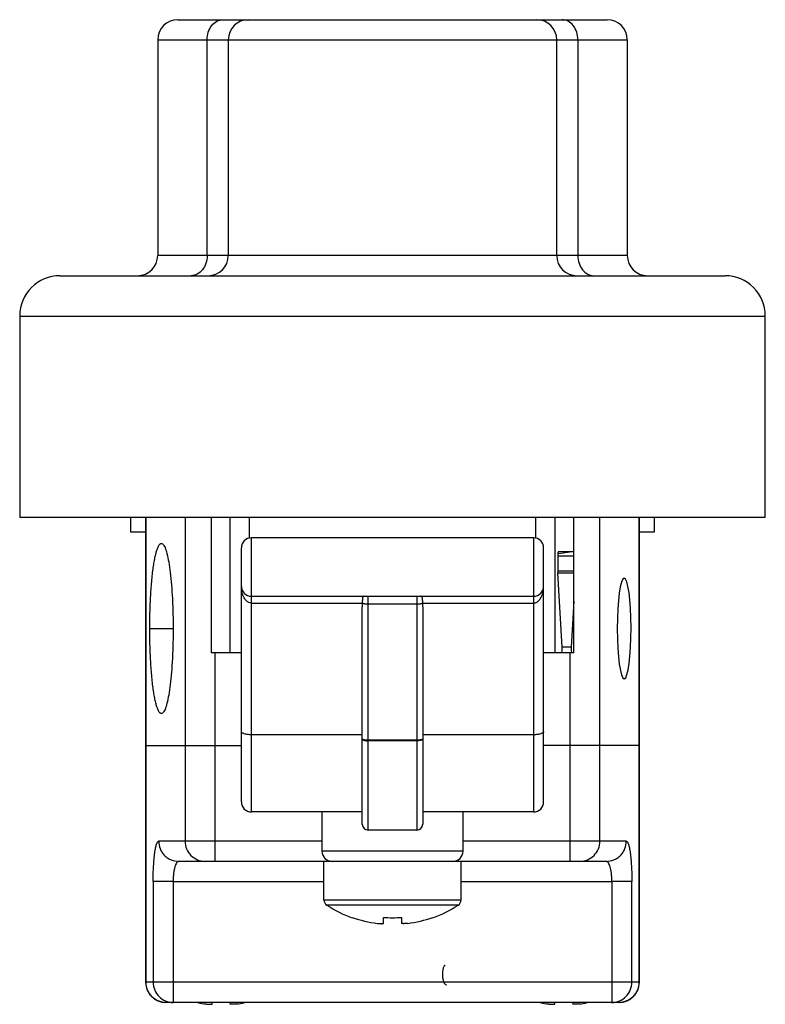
# Model space of a CAD drawing. Header units: millimetres. Extents: x 11.7 to 90.1, y 46 to 94.8.
# Tile 4 of 4: x 53.1 to 90.1, y 46 to 94.8. Entities that reach past the tile are written whole.
import ezdxf

# ---------------------------------------------------------------- set-up
doc = ezdxf.new("R2010")
doc.units = ezdxf.units.MM
doc.header["$LTSCALE"] = 9.129936
doc.layers.get('0').update_dxf_attribs({"linetype": 'CONTINUOUS'})

msp = doc.modelspace()

# ---------------------------------------------------------------- linework, layer by layer
at = {"color": 7}
for p, q in [((60.911, 94.794), (82.211, 94.794)), ((59.911, 93.794), (59.911, 83.094)), ((59.911, 93.794), (83.211, 93.794)), ((62.36, 83.094), (62.36, 93.794)), ((63.411, 93.794), (63.411, 83.094)), ((79.711, 83.094), (79.711, 93.794)), ((80.762, 93.794), (80.762, 83.094)), ((83.211, 93.794), (83.211, 83.094)), ((83.211, 83.094), (59.911, 83.094)), ((55.061, 82.094), (88.061, 82.094)), ((53.061, 80.094), (53.061, 70.094)), ((53.061, 80.094), (90.061, 80.094)), ((90.061, 70.094), (90.061, 80.094)), ((90.061, 70.094), (53.061, 70.094)), ((58.561, 70.094), (58.561, 69.394)), ((59.311, 70.094), (59.311, 47.044)), ((59.329, 47.044), (59.329, 70.094)), ((61.271, 70.094), (61.271, 54.044)), ((62.561, 70.094), (62.561, 63.394)), ((63.481, 70.094), (63.481, 63.394)), ((64.472, 69.094), (64.472, 70.094)), ((78.649, 70.094), (78.649, 69.094)), ((79.64, 63.394), (79.64, 70.094)), ((80.561, 63.394), (80.561, 70.094)), ((81.851, 54.044), (81.851, 70.094)), ((83.792, 70.094), (83.792, 47.044)), ((83.811, 47.044), (83.811, 70.094)), ((84.561, 69.394), (84.561, 70.094)), ((58.561, 69.394), (59.311, 69.394)), ((83.811, 69.394), (84.561, 69.394)), ((78.561, 69.094), (64.561, 69.094)), ((64.561, 66.194), (64.561, 69.094)), ((78.561, 69.094), (78.561, 66.194)), ((64.061, 55.994), (64.061, 68.594)), ((79.061, 55.994), (79.061, 68.594)), ((80.561, 68.394), (79.788, 68.394)), ((79.798, 68.321), (80.354, 68.394)), ((79.761, 68.194), (80.561, 68.194)), ((79.761, 68.194), (79.761, 67.436)), ((80.561, 67.436), (79.761, 67.436)), ((79.761, 67.356), (80.561, 67.356)), ((79.983, 63.674), (79.763, 67.356)), ((64.561, 66.194), (78.561, 66.194)), ((70.361, 54.594), (70.361, 66.194)), ((72.761, 66.194), (72.761, 54.594)), ((80.561, 65.946), (80.425, 63.674)), ((64.561, 65.854), (70.061, 65.854)), ((64.561, 55.494), (64.561, 65.854)), ((70.061, 54.894), (70.061, 65.663)), ((70.361, 65.811), (72.761, 65.811)), ((73.06, 65.854), (78.561, 65.854)), ((73.061, 65.663), (73.061, 54.894)), ((78.561, 65.854), (78.561, 55.494)), ((59.516, 64.594), (60.674, 64.594)), ((80.425, 63.674), (79.983, 63.674)), ((64.061, 63.394), (62.561, 63.394)), ((62.757, 53.044), (62.757, 63.394)), ((80.561, 63.394), (79.061, 63.394)), ((80.365, 63.394), (80.365, 53.044)), ((83.065, 62.095), (83.058, 62.095)), ((70.061, 59.325), (64.561, 59.325)), ((78.561, 59.325), (73.061, 59.325)), ((59.311, 58.794), (64.061, 58.794)), ((72.761, 59.05), (70.361, 59.05)), ((72.761, 59.024), (70.361, 59.024)), ((83.811, 58.794), (79.061, 58.794)), ((70.061, 55.494), (64.561, 55.494)), ((68.061, 55.494), (68.061, 53.544)), ((78.561, 55.494), (73.061, 55.494)), ((75.061, 53.544), (75.061, 55.494)), ((72.761, 54.594), (70.361, 54.594)), ((68.061, 54.044), (59.958, 54.044)), ((83.163, 54.044), (75.061, 54.044)), ((75.061, 53.544), (68.061, 53.544)), ((82.173, 53.044), (60.949, 53.044)), ((68.161, 51.127), (68.161, 53.044)), ((74.961, 51.127), (74.961, 53.044)), ((59.684, 52.044), (59.684, 47.044)), ((60.675, 52.044), (68.161, 52.044)), ((60.675, 52.044), (60.675, 46.044)), ((74.961, 52.044), (82.447, 52.044)), ((82.447, 52.044), (82.447, 46.044)), ((83.438, 47.044), (83.438, 52.044)), ((74.961, 51.127), (68.161, 51.127)), ((74.825, 50.876), (68.297, 50.876)), ((69.561, 50.249), (69.561, 50.267)), ((71.111, 49.969), (71.111, 50.267)), ((72.011, 50.267), (72.011, 49.969)), ((73.561, 50.267), (73.561, 50.249)), ((83.811, 47.044), (59.311, 47.044)), ((82.811, 46.044), (60.311, 46.044)), ((62.611, 45.969), (62.611, 46.044)), ((63.511, 46.044), (63.511, 45.969)), ((79.611, 45.969), (79.611, 46.044)), ((80.511, 46.044), (80.511, 45.969))]:
    msp.add_line(p, q, dxfattribs=at)
for centre, radius, start, end in [((60.911, 93.794), 1, 90, 180), ((64.411, 93.794), 1, 90, 180), ((78.711, 93.794), 1, 0, 90), ((82.211, 93.794), 1, 0, 90), ((58.911, 83.094), 1, 270, 360), ((62.411, 83.094), 1, 270, 360), ((80.711, 83.094), 1, 180, 270), ((84.211, 83.094), 1, 180, 270), ((55.061, 80.094), 2, 90, 180), ((88.061, 80.094), 2, 0, 90), ((64.561, 68.594), 0.5, 90, 180), ((78.561, 68.594), 0.5, 0, 90), ((64.561, 66.694), 0.5, 180, 269.9996), ((78.561, 66.694), 0.5, 270.0004, 360), ((75.057, 65.827), 4.996, 179.4259, 179.6834), ((68.065, 65.827), 4.996, 0.3166, 0.5741), ((64.561, 55.994), 0.5, 180, 270), ((78.561, 55.994), 0.5, 270, 360), ((70.361, 54.894), 0.3, 180.0008, 270), ((72.761, 54.894), 0.3, 270, 359.9982), ((68.561, 53.544), 0.5, 180, 270), ((74.561, 53.544), 0.5, 270, 360), ((68.461, 51.127), 0.3, 180, 236.8565), ((71.561, 55.874), 5.97, 236.8565, 250.427), ((71.561, 55.874), 5.97, 289.573, 303.1435), ((74.661, 51.127), 0.3, 303.1435, 360), ((71.561, 55.874), 5.953, 250.3688, 262.7623), ((71.561, 55.874), 5.625, 265.4115, 274.5885), ((71.561, 55.874), 5.953, 277.2377, 289.6312), ((74.283, 47.761), 0.182, 135.2436, 137.9567), ((60.311, 47.044), 1, 180, 269.9982), ((82.811, 47.044), 1, 270.0008, 360), ((63.061, 51.874), 5.953, 258.6949, 262.7623), ((63.061, 51.874), 5.953, 277.2377, 281.2896), ((80.061, 51.874), 5.953, 258.6949, 262.7623), ((80.061, 51.874), 5.953, 277.2377, 281.2896)]:
    msp.add_arc(centre, radius, start, end, dxfattribs=at)
for centre, major_axis, ratio, start_param, end_param in [((79.788, 68.194), (0, 0.2), 0.136364, 0, 1.570796), ((79.788, 67.436), (0, 0.2), 0.136364, 1.570796, 1.983207), ((83.058, 64.594), (0, 2.5), 0.137165, -3.122743, 3.141594), ((70.361, 65.663), (0, 3.188), 0.094099, 1.510721, 1.570796), ((72.761, 65.663), (0, 3.188), 0.094099, -1.570796, -1.510721), ((79.958, 63.594), (0, 0.2), 0.136364, -3.141593, -1.158386), ((80.45, 63.594), (0, 0.2), 0.136364, 1.158386, 3.141593)]:
    msp.add_ellipse(centre, major_axis=major_axis, ratio=ratio, start_param=start_param, end_param=end_param, dxfattribs=at)
for points, knots in [([(62.36, 93.794), (62.36, 93.923), (62.398, 94.177), (62.567, 94.506), (62.827, 94.737), (63.046, 94.794), (63.15, 94.794)], [0, 0, 0, 0, 0.276401, 0.538139, 0.777612, 1, 1, 1, 1]), ([(80.762, 93.794), (80.762, 93.923), (80.723, 94.177), (80.555, 94.506), (80.295, 94.737), (80.076, 94.794), (79.972, 94.794)], [0, 0, 0, 0, 0.276401, 0.538139, 0.777612, 1, 1, 1, 1]), ([(62.36, 83.094), (62.36, 82.965), (62.322, 82.712), (62.204, 82.483), (62.128, 82.387)], [0, 0, 0, 0, 0.513624, 1, 1, 1, 1]), ([(80.762, 83.094), (80.762, 82.965), (80.8, 82.712), (80.917, 82.483), (80.993, 82.387)], [0, 0, 0, 0, 0.513624, 1, 1, 1, 1]), ([(62.128, 82.387), (62.059, 82.299), (61.892, 82.152), (61.674, 82.094), (61.57, 82.094)], [0, 0, 0, 0, 0.518496, 1, 1, 1, 1]), ([(80.993, 82.387), (81.063, 82.299), (81.229, 82.152), (81.448, 82.094), (81.552, 82.094)], [0, 0, 0, 0, 0.518496, 1, 1, 1, 1]), ([(59.516, 64.594), (59.516, 64.892), (59.525, 65.473), (59.563, 66.312), (59.614, 66.968), (59.667, 67.445), (59.71, 67.756), (59.758, 68.031), (59.809, 68.267), (59.864, 68.464), (59.92, 68.618), (59.971, 68.718), (60.015, 68.774), (60.046, 68.8), (60.078, 68.814), (60.124, 68.815), (60.154, 68.793), (60.171, 68.776)], [0, 0, 0, 0, 0.201819, 0.394616, 0.570106, 0.648796, 0.720118, 0.783423, 0.838316, 0.88445, 0.921569, 0.949636, 0.960452, 0.969381, 0.9769, 0.983854, 1, 1, 1, 1]), ([(60.171, 68.776), (60.191, 68.756), (60.229, 68.701), (60.302, 68.547), (60.383, 68.275), (60.466, 67.863), (60.538, 67.346), (60.597, 66.74), (60.64, 66.065), (60.668, 65.342), (60.674, 64.846), (60.674, 64.594)], [0, 0, 0, 0, 0.020106, 0.046733, 0.12014, 0.219702, 0.343627, 0.48869, 0.649901, 0.822074, 1, 1, 1, 1]), ([(64.561, 65.854), (64.515, 65.854), (64.424, 65.877), (64.313, 65.957), (64.227, 66.061), (64.163, 66.179), (64.116, 66.303), (64.083, 66.431), (64.065, 66.562), (64.061, 66.65), (64.061, 66.694)], [0, 0, 0, 0, 0.127833, 0.254514, 0.380034, 0.504745, 0.628877, 0.752694, 0.876375, 1, 1, 1, 1]), ([(78.561, 65.854), (78.584, 65.854), (78.63, 65.859), (78.716, 65.89), (78.809, 65.957), (78.894, 66.061), (78.959, 66.178), (79.006, 66.303), (79.038, 66.431), (79.057, 66.562), (79.061, 66.65), (79.061, 66.694)], [0, 0, 0, 0, 0.064315, 0.128486, 0.255104, 0.380557, 0.505151, 0.62923, 0.752996, 0.876535, 1, 1, 1, 1]), ([(64.561, 65.854), (64.561, 65.9), (64.561, 65.965), (64.561, 66.047), (64.561, 66.091), (64.561, 66.121), (64.561, 66.14), (64.562, 66.156), (64.562, 66.169), (64.562, 66.18), (64.562, 66.187), (64.561, 66.191), (64.561, 66.193), (64.561, 66.194), (64.561, 66.194), (64.561, 66.194)], [0, 0, 0, 0, 0.403836, 0.576391, 0.723655, 0.786698, 0.842139, 0.889641, 0.928927, 0.959733, 0.981911, 0.989749, 0.995396, 0.998825, 1, 1, 1, 1]), ([(70.158, 66.194), (70.152, 66.194), (70.141, 66.194), (70.126, 66.19), (70.113, 66.184), (70.103, 66.174), (70.094, 66.162), (70.084, 66.141), (70.075, 66.108), (70.068, 66.061), (70.063, 65.983), (70.062, 65.921), (70.062, 65.877)], [0, 0, 0, 0, 0.046923, 0.088267, 0.126504, 0.164541, 0.204922, 0.249523, 0.355339, 0.485243, 0.638138, 1, 1, 1, 1]), ([(73.06, 65.877), (73.06, 65.921), (73.059, 65.983), (73.053, 66.061), (73.047, 66.108), (73.038, 66.141), (73.028, 66.162), (73.019, 66.174), (73.008, 66.184), (72.995, 66.19), (72.98, 66.194), (72.969, 66.194), (72.964, 66.194)], [0, 0, 0, 0, 0.361804, 0.5147, 0.644616, 0.750442, 0.795053, 0.835454, 0.873508, 0.911747, 0.953082, 1, 1, 1, 1]), ([(78.561, 66.194), (78.561, 66.194), (78.561, 66.194), (78.562, 66.192), (78.562, 66.187), (78.563, 66.18), (78.562, 66.169), (78.562, 66.156), (78.561, 66.14), (78.561, 66.121), (78.561, 66.091), (78.561, 66.047), (78.561, 65.989), (78.561, 65.924), (78.561, 65.878), (78.561, 65.854)], [0, 0, 0, 0, 0.001785, 0.005334, 0.018752, 0.040838, 0.071591, 0.110826, 0.158275, 0.213666, 0.27666, 0.423835, 0.59631, 0.790073, 1, 1, 1, 1]), ([(70.062, 65.877), (70.063, 65.872), (70.069, 65.864), (70.079, 65.857), (70.095, 65.848), (70.121, 65.839), (70.158, 65.829), (70.202, 65.821), (70.271, 65.813), (70.324, 65.811), (70.361, 65.811)], [0, 0, 0, 0, 0.050457, 0.08389, 0.1236, 0.222119, 0.34499, 0.488923, 0.649597, 1, 1, 1, 1]), ([(72.761, 65.811), (72.798, 65.811), (72.851, 65.813), (72.919, 65.821), (72.963, 65.829), (73.001, 65.839), (73.026, 65.848), (73.042, 65.857), (73.053, 65.864), (73.059, 65.872), (73.06, 65.877)], [0, 0, 0, 0, 0.350403, 0.511077, 0.65501, 0.777881, 0.8764, 0.91611, 0.949543, 1, 1, 1, 1]), ([(60.171, 60.413), (60.154, 60.396), (60.124, 60.374), (60.078, 60.374), (60.046, 60.389), (60.015, 60.415), (59.971, 60.47), (59.92, 60.571), (59.864, 60.725), (59.809, 60.921), (59.758, 61.158), (59.71, 61.433), (59.667, 61.744), (59.614, 62.22), (59.563, 62.877), (59.525, 63.716), (59.516, 64.297), (59.516, 64.594)], [0, 0, 0, 0, 0.016146, 0.0231, 0.030619, 0.039548, 0.050364, 0.078431, 0.11555, 0.161684, 0.216577, 0.279881, 0.351204, 0.429893, 0.605384, 0.798181, 1, 1, 1, 1]), ([(60.674, 64.594), (60.674, 64.343), (60.668, 63.847), (60.64, 63.124), (60.597, 62.448), (60.538, 61.842), (60.466, 61.325), (60.383, 60.914), (60.302, 60.641), (60.229, 60.488), (60.191, 60.433), (60.171, 60.413)], [0, 0, 0, 0, 0.177926, 0.350099, 0.51131, 0.656373, 0.780297, 0.87986, 0.953267, 0.979894, 1, 1, 1, 1]), ([(64.561, 59.325), (64.528, 59.325), (64.464, 59.327), (64.372, 59.335), (64.286, 59.35), (64.211, 59.369), (64.148, 59.392), (64.107, 59.416), (64.083, 59.437), (64.07, 59.452), (64.063, 59.468), (64.061, 59.479), (64.061, 59.484)], [0, 0, 0, 0, 0.176463, 0.346993, 0.505576, 0.647269, 0.767967, 0.865333, 0.905434, 0.940413, 0.971366, 1, 1, 1, 1]), ([(70.061, 59.12), (70.061, 59.117), (70.062, 59.111), (70.066, 59.101), (70.074, 59.092), (70.088, 59.079), (70.113, 59.065), (70.151, 59.051), (70.187, 59.041), (70.215, 59.036), (70.233, 59.033), (70.246, 59.031), (70.26, 59.03), (70.274, 59.028), (70.288, 59.027), (70.302, 59.027), (70.317, 59.026), (70.331, 59.024), (70.346, 59.024), (70.356, 59.024), (70.361, 59.024)], [0, 0, 0, 0, 0.028822, 0.059863, 0.094885, 0.135021, 0.232451, 0.353155, 0.494807, 0.572286, 0.612374, 0.653247, 0.694903, 0.737288, 0.78019, 0.823502, 0.867246, 0.911388, 0.955655, 1, 1, 1, 1]), ([(70.361, 59.05), (70.341, 59.05), (70.303, 59.051), (70.247, 59.055), (70.196, 59.061), (70.151, 59.069), (70.114, 59.08), (70.089, 59.09), (70.074, 59.099), (70.067, 59.106), (70.062, 59.113), (70.061, 59.118), (70.061, 59.12)], [0, 0, 0, 0, 0.183186, 0.360073, 0.523738, 0.668674, 0.790186, 0.884939, 0.922079, 0.952764, 0.978043, 1, 1, 1, 1]), ([(73.061, 59.12), (73.061, 59.117), (73.06, 59.11), (73.055, 59.101), (73.048, 59.092), (73.033, 59.079), (73.008, 59.065), (72.971, 59.051), (72.926, 59.039), (72.874, 59.03), (72.819, 59.025), (72.78, 59.024), (72.761, 59.024)], [0, 0, 0, 0, 0.028759, 0.059844, 0.094932, 0.13512, 0.232558, 0.353267, 0.494838, 0.653307, 0.823793, 1, 1, 1, 1]), ([(73.061, 59.12), (73.061, 59.118), (73.06, 59.113), (73.055, 59.106), (73.048, 59.099), (73.033, 59.09), (73.008, 59.08), (72.971, 59.069), (72.926, 59.061), (72.874, 59.055), (72.819, 59.051), (72.78, 59.05), (72.761, 59.05)], [0, 0, 0, 0, 0.02202, 0.047321, 0.078015, 0.115162, 0.210012, 0.331561, 0.47654, 0.640188, 0.816784, 1, 1, 1, 1]), ([(79.061, 59.484), (79.061, 59.479), (79.059, 59.468), (79.051, 59.452), (79.039, 59.437), (79.015, 59.416), (78.973, 59.392), (78.911, 59.369), (78.836, 59.35), (78.75, 59.335), (78.657, 59.327), (78.593, 59.325), (78.561, 59.325)], [0, 0, 0, 0, 0.028634, 0.059587, 0.094566, 0.134667, 0.232033, 0.352731, 0.494424, 0.653007, 0.823537, 1, 1, 1, 1]), ([(59.684, 52.044), (59.684, 52.175), (59.688, 52.431), (59.703, 52.803), (59.727, 53.145), (59.756, 53.405), (59.783, 53.588), (59.805, 53.704), (59.827, 53.804), (59.851, 53.886), (59.876, 53.952), (59.898, 53.995), (59.917, 54.021), (59.933, 54.037), (59.949, 54.044), (59.958, 54.044)], [0, 0, 0, 0, 0.19066, 0.374392, 0.543703, 0.692117, 0.75686, 0.814407, 0.864121, 0.905816, 0.939801, 0.966449, 0.97709, 0.986041, 1, 1, 1, 1]), ([(59.958, 54.044), (59.958, 53.919), (59.995, 53.725), (60.115, 53.493), (60.243, 53.332), (60.402, 53.203), (60.632, 53.081), (60.825, 53.044), (60.949, 53.044)], [0, 0, 0, 0, 0.240512, 0.369832, 0.501511, 0.632934, 0.761564, 1, 1, 1, 1]), ([(61.271, 54.044), (61.271, 53.914), (61.322, 53.652), (61.542, 53.32), (61.872, 53.097), (62.133, 53.044), (62.262, 53.044)], [0, 0, 0, 0, 0.251087, 0.501444, 0.750978, 1, 1, 1, 1]), ([(80.86, 53.044), (80.989, 53.044), (81.25, 53.096), (81.579, 53.319), (81.799, 53.652), (81.851, 53.914), (81.851, 54.044)], [0, 0, 0, 0, 0.248958, 0.498478, 0.74888, 1, 1, 1, 1]), ([(82.173, 53.044), (82.296, 53.044), (82.489, 53.081), (82.719, 53.203), (82.878, 53.332), (83.006, 53.493), (83.127, 53.725), (83.163, 53.919), (83.163, 54.044)], [0, 0, 0, 0, 0.238436, 0.367066, 0.498489, 0.630168, 0.759488, 1, 1, 1, 1]), ([(83.163, 54.044), (83.173, 54.044), (83.188, 54.037), (83.204, 54.021), (83.223, 53.995), (83.246, 53.952), (83.27, 53.886), (83.294, 53.804), (83.317, 53.704), (83.338, 53.588), (83.366, 53.405), (83.394, 53.145), (83.419, 52.803), (83.434, 52.431), (83.438, 52.175), (83.438, 52.044)], [0, 0, 0, 0, 0.013958, 0.022907, 0.033546, 0.060192, 0.09418, 0.135883, 0.1856, 0.243144, 0.307881, 0.456289, 0.625607, 0.809343, 1, 1, 1, 1]), ([(60.949, 53.044), (60.94, 53.044), (60.921, 53.041), (60.894, 53.025), (60.868, 53.001), (60.832, 52.953), (60.791, 52.87), (60.751, 52.746), (60.718, 52.596), (60.694, 52.425), (60.678, 52.238), (60.675, 52.11), (60.675, 52.044)], [0, 0, 0, 0, 0.025073, 0.052839, 0.085221, 0.123359, 0.218643, 0.339151, 0.48247, 0.644101, 0.818693, 1, 1, 1, 1]), ([(82.447, 52.044), (82.447, 52.11), (82.443, 52.238), (82.428, 52.425), (82.403, 52.596), (82.37, 52.746), (82.33, 52.87), (82.29, 52.953), (82.254, 53.001), (82.228, 53.025), (82.201, 53.041), (82.182, 53.044), (82.172, 53.044)], [0, 0, 0, 0, 0.181307, 0.355899, 0.51753, 0.660849, 0.781357, 0.876641, 0.914778, 0.947161, 0.974927, 1, 1, 1, 1]), ([(60.675, 52.044), (60.558, 52.044), (60.339, 52.045), (60.078, 52.044), (59.902, 52.044), (59.804, 52.043), (59.734, 52.043), (59.697, 52.044), (59.684, 52.044)], [0, 0, 0, 0, 0.354301, 0.663434, 0.788481, 0.888219, 0.959495, 1, 1, 1, 1]), ([(83.438, 52.044), (83.424, 52.044), (83.387, 52.043), (83.317, 52.043), (83.22, 52.044), (83.043, 52.044), (82.783, 52.045), (82.564, 52.044), (82.447, 52.044)], [0, 0, 0, 0, 0.040505, 0.111781, 0.211518, 0.336565, 0.645698, 1, 1, 1, 1]), ([(70.811, 49.969), (70.83, 49.966), (70.868, 49.962), (70.924, 49.957), (70.975, 49.954), (71.014, 49.953), (71.042, 49.953), (71.06, 49.954), (71.075, 49.955), (71.087, 49.957), (71.097, 49.959), (71.104, 49.961), (71.108, 49.963), (71.11, 49.965), (71.111, 49.967), (71.111, 49.969)], [0, 0, 0, 0, 0.192388, 0.377527, 0.548143, 0.69763, 0.762616, 0.820266, 0.870107, 0.911755, 0.945022, 0.970008, 0.979598, 0.987511, 1, 1, 1, 1]), ([(72.311, 49.969), (72.273, 49.964), (72.217, 49.958), (72.146, 49.954), (72.107, 49.953), (72.08, 49.953), (72.062, 49.954), (72.047, 49.955), (72.034, 49.957), (72.024, 49.959), (72.018, 49.961), (72.014, 49.963), (72.012, 49.965), (72.011, 49.967), (72.011, 49.969)], [0, 0, 0, 0, 0.377558, 0.548149, 0.697635, 0.76261, 0.820268, 0.870104, 0.911745, 0.945028, 0.970009, 0.979599, 0.987514, 1, 1, 1, 1]), ([(74.148, 47.882), (74.137, 47.87), (74.116, 47.84), (74.091, 47.787), (74.07, 47.724), (74.047, 47.624), (74.033, 47.489), (74.037, 47.349), (74.051, 47.24), (74.067, 47.164), (74.088, 47.095), (74.113, 47.036), (74.141, 46.988), (74.172, 46.951), (74.206, 46.928), (74.231, 46.923), (74.242, 46.923)], [0, 0, 0, 0, 0.04715, 0.102703, 0.166105, 0.236322, 0.3909, 0.552046, 0.630183, 0.704138, 0.772227, 0.833087, 0.88583, 0.930268, 0.967402, 1, 1, 1, 1]), ([(60.32, 46.044), (60.191, 46.044), (59.93, 46.096), (59.601, 46.319), (59.381, 46.652), (59.329, 46.914), (59.329, 47.044)], [0, 0, 0, 0, 0.248958, 0.498478, 0.74888, 1, 1, 1, 1]), ([(59.684, 47.044), (59.684, 46.914), (59.735, 46.652), (59.956, 46.319), (60.285, 46.096), (60.546, 46.044), (60.675, 46.044)], [0, 0, 0, 0, 0.251107, 0.501522, 0.751046, 1, 1, 1, 1]), ([(82.447, 46.044), (82.576, 46.044), (82.837, 46.096), (83.166, 46.319), (83.386, 46.652), (83.438, 46.914), (83.438, 47.044)], [0, 0, 0, 0, 0.248954, 0.498478, 0.748893, 1, 1, 1, 1]), ([(83.792, 47.044), (83.792, 46.914), (83.741, 46.652), (83.521, 46.319), (83.191, 46.096), (82.93, 46.044), (82.802, 46.044)], [0, 0, 0, 0, 0.251111, 0.501521, 0.751033, 1, 1, 1, 1]), ([(62.311, 45.969), (62.33, 45.966), (62.368, 45.962), (62.424, 45.957), (62.475, 45.954), (62.514, 45.953), (62.542, 45.953), (62.56, 45.954), (62.575, 45.955), (62.587, 45.957), (62.597, 45.959), (62.604, 45.961), (62.608, 45.963), (62.61, 45.965), (62.611, 45.967), (62.611, 45.969)], [0, 0, 0, 0, 0.192388, 0.377527, 0.548143, 0.69763, 0.762616, 0.820266, 0.870107, 0.911755, 0.945022, 0.970008, 0.979598, 0.987511, 1, 1, 1, 1]), ([(63.811, 45.969), (63.773, 45.964), (63.717, 45.958), (63.646, 45.954), (63.607, 45.953), (63.58, 45.953), (63.562, 45.954), (63.547, 45.955), (63.534, 45.957), (63.524, 45.959), (63.518, 45.961), (63.514, 45.963), (63.512, 45.965), (63.511, 45.967), (63.511, 45.969)], [0, 0, 0, 0, 0.377558, 0.548149, 0.697635, 0.76261, 0.820268, 0.870104, 0.911745, 0.945028, 0.970009, 0.979599, 0.987514, 1, 1, 1, 1]), ([(79.311, 45.969), (79.33, 45.966), (79.368, 45.962), (79.424, 45.957), (79.475, 45.954), (79.514, 45.953), (79.542, 45.953), (79.56, 45.954), (79.575, 45.955), (79.587, 45.957), (79.597, 45.959), (79.604, 45.961), (79.608, 45.963), (79.61, 45.965), (79.611, 45.967), (79.611, 45.969)], [0, 0, 0, 0, 0.192388, 0.377527, 0.548143, 0.69763, 0.762616, 0.820266, 0.870107, 0.911755, 0.945022, 0.970008, 0.979598, 0.987511, 1, 1, 1, 1]), ([(80.811, 45.969), (80.773, 45.964), (80.717, 45.958), (80.646, 45.954), (80.607, 45.953), (80.58, 45.953), (80.562, 45.954), (80.547, 45.955), (80.534, 45.957), (80.524, 45.959), (80.518, 45.961), (80.514, 45.963), (80.512, 45.965), (80.511, 45.967), (80.511, 45.969)], [0, 0, 0, 0, 0.377558, 0.548149, 0.697635, 0.76261, 0.820268, 0.870104, 0.911745, 0.945028, 0.970009, 0.979599, 0.987514, 1, 1, 1, 1])]:
    msp.add_open_spline(points, degree=3, knots=knots, dxfattribs=at)

doc.saveas('drawing.dxf')
